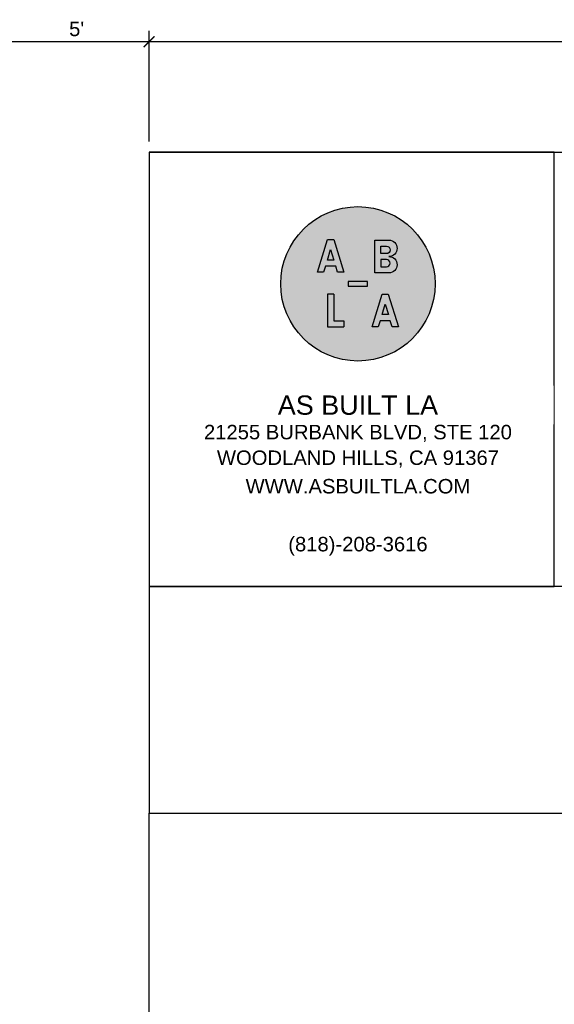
# Model space of a CAD drawing. Header units: inches. Extents: x -2078 to 109126, y -964 to 6385.
# Tile 37 of 137: x -1134 to -912, y 1351 to 1760. Entities that reach past the tile are written whole.
import ezdxf

# ---------------------------------------------------------------- set-up
doc = ezdxf.new("R2010")
doc.units = ezdxf.units.IN
doc.header["$MEASUREMENT"] = 0
doc.set_wipeout_variables(frame=1)
doc.layers.add('A-ANNO', color=2, linetype='Continuous', lineweight=5)
doc.layers.add('A-HATCH', color=9, linetype='Continuous')
doc.layers.add('A-TB', color=7, linetype='Continuous')
doc.styles.add('Jay Cad', font='arial.ttf', dxfattribs={"height": 0.125})
doc.styles.add('JC', font='arial.ttf', dxfattribs={"height": 0.125})
doc.dimstyles.new('Jay Cad - DIMS', dxfattribs={"dimtxt": 0.125, "dimasz": 0.09375, "dimexe": 0.09375, "dimexo": 0.09375, "dimgap": 0.046875, "dimtad": 1, "dimdec": 1, "dimzin": 0, "dimdsep": 46, "dimlunit": 4, "dimtxsty": 'Jay Cad', "dimblk": 'ARCHTICK', "dimcen": 0.09, "dimclrd": 1, "dimclre": 1, "dimclrt": 256, "dimadec": 0, "dimazin": 0, "dimtfac": 1, "dimtdec": 1, "dimtofl": 0, "dimtmove": 1, "dimatfit": 3, "dimfxl": 1, "dimtolj": 1, "dimtzin": 0, "dimarcsym": 0})
doc.dimstyles.new('JC-DIMS', dxfattribs={"dimtxt": 0.125, "dimasz": 0.09375, "dimexe": 0.09375, "dimexo": 0.09375, "dimgap": 0.046875, "dimtad": 1, "dimdec": 1, "dimzin": 0, "dimdsep": 46, "dimlunit": 4, "dimtxsty": 'JC', "dimblk": 'ARCHTICK', "dimcen": 0.09, "dimclrd": 1, "dimclre": 1, "dimclrt": 256, "dimadec": 0, "dimazin": 0, "dimtfac": 1, "dimtdec": 1, "dimtofl": 0, "dimtmove": 1, "dimatfit": 3, "dimfxl": 1, "dimtolj": 1, "dimtzin": 0, "dimarcsym": 0})

# ---------------------------------------------------------------- blocks, each defined once
blk = doc.blocks.new('Logo - ABLA - CAD Format')
at = {"layer": 'A-HATCH', "true_color": 0xc9ee63}
h = blk.add_hatch(color=71, dxfattribs=at)
h.dxf.hatch_style = 1
h.paths.add_polyline_path([(-0.707, 0.887), (-0.79, 0.617), (-0.624, 0.617)], flags=0)
h.paths.add_polyline_path([(0.595, 0.782), (0.736, 0.782, 1), (0.736, 0.977), (0.595, 0.977)], flags=0)
h.paths.add_polyline_path([(0.595, 0.438), (0.736, 0.438, 1), (0.736, 0.632), (0.595, 0.632)], flags=0)
h.paths.add_polyline_path([(0.624, -0.797), (0.79, -0.797), (0.707, -0.527)], flags=0)
h.paths.add_polyline_path([(-2, 0, 1), (2, 0, 1)])
h.paths.add_polyline_path([(0.803, 0.283), (0.44, 0.283), (0.44, 1.132), (0.803, 1.132, -1), (0.803, 0.707, -1)], flags=16)
h.paths.add_polyline_path([(0.736, 0.438), (0.595, 0.438), (0.595, 0.632), (0.736, 0.632, -1)], flags=0)
h.paths.add_polyline_path([(0.787, -0.267), (1.048, -1.116), (0.888, -1.116), (0.839, -0.957), (0.575, -0.957), (0.526, -1.116), (0.367, -1.116), (0.627, -0.267)], flags=16)
h.paths.add_polyline_path([(0.736, 0.782), (0.595, 0.782), (0.595, 0.977), (0.736, 0.977, -1)], flags=0)
h.paths.add_polyline_path([(0.707, -0.527), (0.79, -0.797), (0.624, -0.797)], flags=0)
h.paths.add_polyline_path([(0.25, 0.062), (0.25, -0.062), (-0.25, -0.062), (-0.25, 0.062)], flags=16)
h.paths.add_polyline_path([(-0.367, 0.298), (-0.526, 0.298), (-0.575, 0.458), (-0.839, 0.458), (-0.888, 0.298), (-1.048, 0.298), (-0.787, 1.147), (-0.627, 1.147)], flags=16)
h.paths.add_polyline_path([(-0.627, -0.267), (-0.627, -0.957), (-0.367, -0.957), (-0.367, -1.116), (-0.787, -1.116), (-0.787, -0.267)], flags=16)
h.paths.add_polyline_path([(-0.624, 0.617), (-0.79, 0.617), (-0.707, 0.887)], flags=0)
at = {"layer": 'A-HATCH'}
h = blk.add_hatch(color=250, dxfattribs=at)
h.dxf.hatch_style = 1
h.paths.add_polyline_path([(-0.627, 1.147), (-0.787, 1.147), (-1.048, 0.298), (-0.888, 0.298), (-0.839, 0.458), (-0.575, 0.458), (-0.526, 0.298), (-0.367, 0.298)])
h.paths.add_polyline_path([(-0.624, 0.617), (-0.79, 0.617), (-0.707, 0.887)], flags=16)
h.paths.add_polyline_path([(0.44, 0.283), (0.803, 0.283, 1), (0.803, 0.707, 1), (0.803, 1.132), (0.44, 1.132)])
h.paths.add_polyline_path([(0.595, 0.438), (0.595, 0.632), (0.736, 0.632, -1), (0.736, 0.438)], flags=16)
h.paths.add_polyline_path([(0.595, 0.782), (0.595, 0.977), (0.736, 0.977, -1), (0.736, 0.782)], flags=16)
h.paths.add_polyline_path([(0.367, -1.116), (0.526, -1.116), (0.575, -0.957), (0.839, -0.957), (0.888, -1.116), (1.048, -1.116), (0.787, -0.267), (0.627, -0.267)])
h.paths.add_polyline_path([(0.707, -0.527), (0.79, -0.797), (0.624, -0.797)], flags=16)
h.paths.add_polyline_path([(0.25, -0.062), (0.25, 0.062), (-0.25, 0.062), (-0.25, -0.062)])
h.paths.add_polyline_path([(-0.787, -1.116), (-0.367, -1.116), (-0.367, -0.957), (-0.627, -0.957), (-0.627, -0.267), (-0.787, -0.267)])
at = {"layer": 'A-HATCH', "true_color": 0xc9ee63}
h = blk.add_hatch(color=71, dxfattribs=at)
h.dxf.hatch_style = 1
h.paths.add_polyline_path([(-0.707, 0.887), (-0.79, 0.617), (-0.624, 0.617)])
h.paths.add_polyline_path([(0.736, 0.782, 1), (0.736, 0.977), (0.595, 0.977), (0.595, 0.782)])
h.paths.add_polyline_path([(0.595, 0.632), (0.595, 0.438), (0.736, 0.438, 1), (0.736, 0.632)])
h.paths.add_polyline_path([(0.624, -0.797), (0.79, -0.797), (0.707, -0.527)])
blk.add_circle((0, 0), 2)
at = {"layer": 'A-HATCH', "color": 250}
for points in [[(-0.627, 1.147), (-0.367, 0.298), (-0.526, 0.298), (-0.575, 0.458), (-0.839, 0.458), (-0.888, 0.298), (-1.048, 0.298), (-0.787, 1.147)], [(-0.707, 0.887), (-0.624, 0.617), (-0.79, 0.617)], [(0.25, 0.062), (-0.25, 0.062), (-0.25, -0.062), (0.25, -0.062)], [(0.787, -0.267), (1.048, -1.116), (0.888, -1.116), (0.839, -0.957), (0.575, -0.957), (0.526, -1.116), (0.367, -1.116), (0.627, -0.267)], [(0.707, -0.527), (0.79, -0.797), (0.624, -0.797)]]:
    blk.add_lwpolyline(points, close=True, dxfattribs=at)
for points in [[(0.803, 0.707, -1), (0.803, 0.283), (0.44, 0.283), (0.44, 1.132), (0.803, 1.132, -1)], [(0.595, 0.977), (0.736, 0.977, -1), (0.736, 0.782), (0.595, 0.782)], [(0.595, 0.438), (0.736, 0.438, 1), (0.736, 0.632), (0.595, 0.632)]]:
    blk.add_lwpolyline(points, format="xyb", close=True, dxfattribs=at)
for points in [[(-0.787, -0.267), (-0.787, -1.116), (-0.367, -1.116)], [(-0.627, -0.267), (-0.787, -0.267)], [(-0.627, -0.267), (-0.627, -0.957), (-0.367, -0.957)], [(-0.367, -0.957), (-0.367, -1.116)]]:
    blk.add_lwpolyline(points, dxfattribs=at)
blk = doc.blocks.new('TB-INFO-ABLA')
blk.add_wipeout([(168, 180), (168, 0), (0, 0), (0, 180)])
blk.add_wipeout([(168, 180), (168, 0), (0, 0), (0, 180)])
at = {"xscale": 16, "yscale": 16, "zscale": 16}
blk.add_blockref('Logo - ABLA - CAD Format', (86.6, 125.44), dxfattribs=at)
at = {"char_height": 6, "width": 168.6195, "attachment_point": 2, "style": 'JC', "bg_fill": 2}
for s, insert in [('21255 BURBANK BLVD, STE 120', (86.6, 66.99)), ('WOODLAND HILLS, CA 91367', (86.6, 56.36)), ('WWW.ASBUILTLA.COM', (86.6, 44.54)), ('(818)-208-3616', (86.6, 20.54))]:
    blk.add_mtext(s, dxfattribs=dict(at, insert=insert))
blk.add_lwpolyline([(168, 180), (0, 180), (0, 0), (168, 0)], close=True)
at = {"insert": (86.6, 75.11), "char_height": 8, "width": 154.3467, "attachment_point": 5, "style": 'JC', "bg_fill": 2}
blk.add_mtext('AS BUILT LA ', dxfattribs=at)
blk = doc.blocks.new('_ArchTick')
at = {"color": 0, "linetype": 'ByBlock', "const_width": 0.15}
blk.add_lwpolyline([(-0.5, -0.5), (0.5, 0.5)], dxfattribs=at)
blk = doc.blocks.new('*D29')
at = {"layer": 'A-ANNO', "color": 1, "lineweight": -2, "transparency": 16777216}
for p, q in [((-1080, 1709.12), (-1080, 1754.89)), ((-120, 1709.12), (-120, 1754.89)), ((-120, 1750.39), (-1080, 1750.39))]:
    blk.add_line(p, q, dxfattribs=at)
at = {"layer": 'Defpoints', "color": 0, "transparency": 16777216}
for p in [(-1080, 1750.39), (-1080, 1704.62), (-120, 1704.62)]:
    blk.add_point(p, dxfattribs=at)
at = {"layer": 'A-ANNO', "color": 1, "lineweight": -2, "transparency": 16777216, "xscale": 4.5, "yscale": 4.5, "zscale": 4.5, "rotation": 180}
blk.add_blockref('_ArchTick', (-1080, 1750.39), dxfattribs=at)
at = {"layer": 'A-ANNO', "color": 1, "lineweight": -2, "transparency": 16777216, "xscale": 4.5, "yscale": 4.5, "zscale": 4.5}
blk.add_blockref('_ArchTick', (-120, 1750.39), dxfattribs=at)
at = {"layer": 'A-ANNO', "transparency": 16777216, "insert": (-600, 1755.7), "char_height": 6, "attachment_point": 5, "style": 'Jay Cad'}
blk.add_mtext("\\A1;80'", dxfattribs=at)
blk = doc.blocks.new('*D30')
at = {"layer": 'A-ANNO', "color": 1, "lineweight": -2, "transparency": 16777216}
for p, q in [((-1140, 1709.12), (-1140, 1754.89)), ((-1080, 1709.12), (-1080, 1754.89)), ((-1080, 1750.39), (-1140, 1750.39))]:
    blk.add_line(p, q, dxfattribs=at)
at = {"layer": 'Defpoints', "color": 0, "transparency": 16777216}
for p in [(-1140, 1750.39), (-1140, 1704.62), (-1080, 1704.62)]:
    blk.add_point(p, dxfattribs=at)
at = {"layer": 'A-ANNO', "color": 1, "lineweight": -2, "transparency": 16777216, "xscale": 4.5, "yscale": 4.5, "zscale": 4.5, "rotation": 180}
blk.add_blockref('_ArchTick', (-1140, 1750.39), dxfattribs=at)
at = {"layer": 'A-ANNO', "color": 1, "lineweight": -2, "transparency": 16777216, "xscale": 4.5, "yscale": 4.5, "zscale": 4.5}
blk.add_blockref('_ArchTick', (-1080, 1750.39), dxfattribs=at)
at = {"layer": 'A-ANNO', "transparency": 16777216, "insert": (-1110, 1755.69), "char_height": 6, "attachment_point": 5, "style": 'JC'}
blk.add_mtext("\\A1;5'", dxfattribs=at)

msp = doc.modelspace()

# ---------------------------------------------------------------- linework, layer by layer
at = {"layer": 'A-TB'}
msp.add_lwpolyline([(-120, 1336.544), (-1080, 1336.544), (-1080, 1430.583), (-120, 1430.583)], close=True, dxfattribs=at)

# ---------------------------------------------------------------- block references
msp.add_blockref('TB-INFO-ABLA', (-1080, 1524.621))

# ---------------------------------------------------------------- next in the draw order: linework, layer by layer
for points in [[(-1080, 1704.621), (-120, 1704.621)], [(-1080, 1704.621), (-1080, 1430.583), (-120, 1430.583), (-120, 1704.621)], [(-120, 1524.621), (-1080, 1524.621)]]:
    msp.add_lwpolyline(points)

# ---------------------------------------------------------------- next in the draw order: dimensions: what is measured, and where the dimension line sits
at = {"layer": 'A-ANNO'}
for base, p1, p2, dimstyle, picture, middle in [((-1140, 1750.386), (-1080, 1704.621), (-1140, 1704.621), 'JC-DIMS', '*D30', (-1110, 1755.687)), ((-1080, 1750.386), (-120, 1704.621), (-1080, 1704.621), 'Jay Cad - DIMS', '*D29', (-600, 1755.699))]:
    dim = msp.add_linear_dim(base=base, p1=p1, p2=p2, dimstyle=dimstyle, dxfattribs=at)
    dim.commit()
    dim.dimension.update_dxf_attribs({"geometry": picture, "text_midpoint": middle})

doc.saveas('drawing.dxf')
